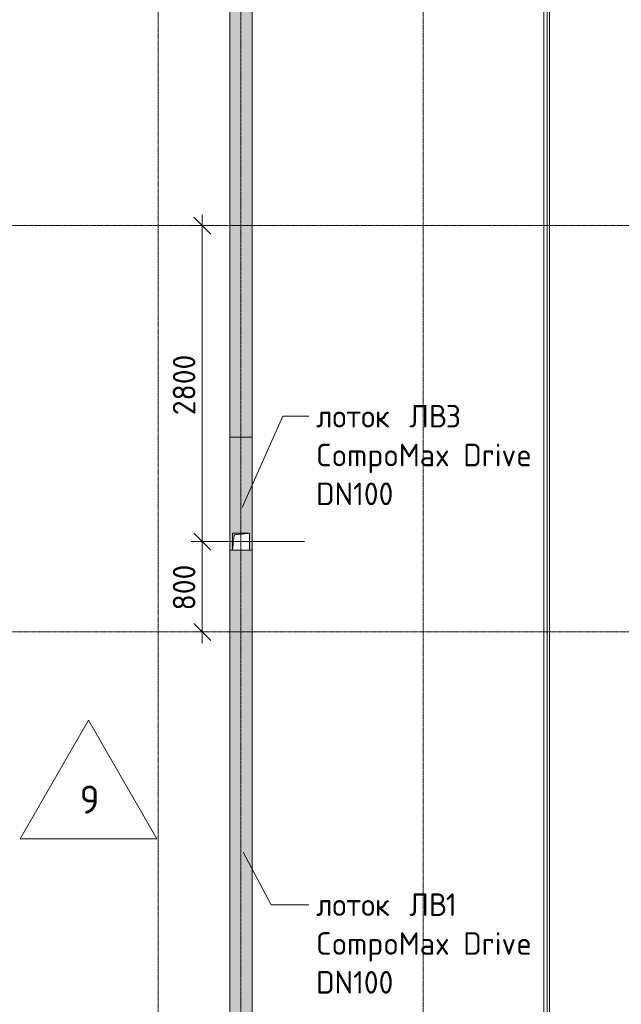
# Model space of a CAD drawing. Header units: millimetres. Extents: x 93132 to 156147, y -10965 to 65044.
# Tile 54 of 58: x 130443 to 135778, y 45300 to 54025. Entities that reach past the tile are written whole.
import ezdxf

# ---------------------------------------------------------------- set-up
doc = ezdxf.new("R2010")
doc.units = ezdxf.units.MM
for name, pattern in [('3_ Штрих_ 1 х 1 мм', [2, 1, -1]), ('4_ Штрихпунктир_ 10 х 2 мм', [14, 10, -2, 0, -2]), ('4_ Штрихпунктир_ 15 х 2 мм', [19, 15, -2, 0, -2])]:
    doc.linetypes.add(name, pattern=pattern)
for name, color, linetype, lineweight in [('A-ANNO-DIMS', 7, 'Continuous', 5), ('A-ANNO-DIMS-100', 7, 'Continuous', 5), ('A-DETL', 7, 'Continuous', 25), ('A-DETL-GENF', 7, 'Continuous', 13), ('A-FLOR', 7, 'Continuous', 13), ('A-FLOR-IDEN', 7, 'Continuous', 5), ('A-GENM', 7, 'Continuous', 13), ('G-ANNO-TEXT', 7, 'Continuous', 5), ('M-EQPM', 7, 'Continuous', 13), ('S-GRID', 7, 'Continuous', 5)]:
    doc.layers.add(name, color=color, linetype=linetype, lineweight=lineweight)
doc.styles.add('GOST Common_2', font='GOST_Common.ttf', dxfattribs={"height": 200})
doc.styles.add('GOST Common_3', font='GOST_Common.ttf', dxfattribs={"height": 250})
doc.dimstyles.new('2_мм', dxfattribs={"dimscale": 304.8, "dimtxt": 201.142999, "dimasz": 0.492126, "dimexe": 0.328084, "dimexo": 0.492126, "dimgap": 0, "dimtad": 1, "dimdec": 0, "dimdsep": 46, "dimtxsty": 'GOST Common_2', "dimblk1": 'OBLIQUE', "dimblk2": 'OBLIQUE', "dimsah": 1, "dimcen": 0.09, "dimdle": 0.328084, "dimadec": 5, "dimazin": 2, "dimtfac": 1, "dimtdec": 4, "dimtix": 1, "dimtmove": 0, "dimatfit": 3, "dimfxl": 1, "dimtvp": 1, "dimtolj": 1, "dimtzin": 0, "dimarcsym": 2})

# ---------------------------------------------------------------- blocks, each defined once
blk = doc.blocks.new('АР_Канал вертикальный прямоугольный - ВК-5404241--01_Подвал_МП_часть Г')
at = {"layer": 'A-DETL-GENF'}
blk.add_hatch(color=256, dxfattribs=at).paths.add_polyline_path([(-75, -75), (-60, 60), (75, 75), (-75, 75)])
at = {"layer": 'A-DETL-GENF', "linetype": '3_ Штрих_ 1 х 1 мм'}
for p, q in [((75, 75), (-75, 75)), ((-75, 75), (-75, -75)), ((75, 75), (-75, 75)), ((-75, 75), (-75, -75)), ((-75, -75), (-60, 60)), ((-75, -75), (-60, 60)), ((-60, 60), (75, 75)), ((-60, 60), (75, 75)), ((75, -75), (75, 75)), ((-75, -75), (75, -75))]:
    blk.add_line(p, q, dxfattribs=at)
at = {"layer": 'M-EQPM'}
for p, q in [((-75, -75), (-75, 75)), ((-75, 75), (75, 75)), ((75, 75), (75, -75)), ((75, -75), (-75, -75))]:
    blk.add_line(p, q, dxfattribs=at)
blk = doc.blocks.new('АР-Заполнение деф_ шва - Д_ш_-5381064--01_Подвал_МП_часть Г')
at = {"layer": 'A-GENM'}
for p, q in [((1992.93344, 25), (27292.93344, 25)), ((1992.93344, -25), (27292.93344, -25))]:
    blk.add_line(p, q, dxfattribs=at)
blk = doc.blocks.new('АР_Лоток - 200х100h_ЛВ1-7518956--01_Подвал_МП_часть Г')
at = {"layer": 'M-EQPM', "true_color": 0xdddddd}
blk.add_hatch(color=254, dxfattribs=at).paths.add_polyline_path([(10890, -100), (10890, 100), (0, 100), (0, -100), (6763.1, -100)])
at = {"layer": 'M-EQPM'}
blk.add_line((10890, -100), (10890, 100), dxfattribs=at)
blk = doc.blocks.new('АР_Лоток - 200х100h_L_1000_с вертик_отводом_ЛВ3-V18--01_Подвал_МП_часть Г')
at = {"layer": 'M-EQPM', "true_color": 0xdddddd}
blk.add_hatch(color=254, dxfattribs=at).paths.add_polyline_path([(0, 75), (150, 75), (150, -75), (0, -75), (0, -100), (1000, -100), (1000, 100), (0, 100)])
at = {"layer": 'M-EQPM'}
for p, q in [((0, 100), (0, 75)), ((1000, -100), (1000, 100)), ((0, -75), (0, -100))]:
    blk.add_line(p, q, dxfattribs=at)
blk = doc.blocks.new('АР_Лоток - 200х100h_ЛВ1-7518958--01_Подвал_МП_часть Г')
at = {"layer": 'M-EQPM', "true_color": 0xdddddd}
blk.add_hatch(color=254, dxfattribs=at).paths.add_polyline_path([(0, 100), (0, -100), (10190, -100), (10190, 100), (200, 100)])
at = {"layer": 'M-EQPM'}
for p, q in [((10190, 75), (10190, 100)), ((10190, -100), (10190, -75))]:
    blk.add_line(p, q, dxfattribs=at)
blk = doc.blocks.new('Марка полов - Марка полов-4106608--01_Подвал_МП_часть Г')
at = {"layer": 'A-FLOR-IDEN'}
for p, q in [((0, 7), (-6.062, -3.5)), ((6.062, -3.5), (0, 7)), ((-6.062, -3.5), (6.062, -3.5))]:
    blk.add_line(p, q, dxfattribs=at)
blk = doc.blocks.new('DIMBLOCK163--01_Подвал_МП_часть Г')
at = {"layer": 'A-ANNO-DIMS-100', "lineweight": 25, "transparency": 16777216}
for p, q in [((132062, 49400), (131987, 49475)), ((132062, 49400), (132137, 49325)), ((132062, 48600), (131987, 48675)), ((132062, 48600), (132137, 48525))]:
    blk.add_line(p, q, dxfattribs=at)
at = {"layer": 'A-ANNO-DIMS-100', "transparency": 16777216}
for p, q in [((132969.3, 49400), (131962, 49400)), ((132062, 48500), (132062, 49400)), ((132062, 49400), (132969.3, 49400)), ((132106, 48600), (131962, 48600)), ((132062, 48600), (132106, 48600))]:
    blk.add_line(p, q, dxfattribs=at)
at = {"layer": 'A-ANNO-DIMS-100', "color": 0, "transparency": 16777216, "insert": (131800.7, 48790.3), "char_height": 200, "width": 503.198, "attachment_point": 1, "rotation": 90, "line_spacing_factor": 1.022761, "style": 'GOST Common_2'}
blk.add_mtext('800', dxfattribs=at)
blk = doc.blocks.new('_Oblique')
at = {"color": 0, "linetype": 'ByBlock', "lineweight": -2}
blk.add_line((-0.5, -0.5), (0.5, 0.5), dxfattribs=at)
blk = doc.blocks.new('DIMBLOCK164--01_Подвал_МП_часть Г')
at = {"layer": 'A-ANNO-DIMS-100', "lineweight": 25, "transparency": 16777216}
for p, q in [((132062, 52200), (131987, 52275)), ((132062, 52200), (132137, 52125)), ((132062, 49400), (131987, 49475)), ((132062, 49400), (132137, 49325))]:
    blk.add_line(p, q, dxfattribs=at)
at = {"layer": 'A-ANNO-DIMS-100', "transparency": 16777216}
for p, q in [((132062, 49400), (132062, 52300)), ((132106, 52200), (131962, 52200)), ((132062, 52200), (132106, 52200)), ((132969.3, 49400), (131962, 49400)), ((132062, 49400), (132969.3, 49400))]:
    blk.add_line(p, q, dxfattribs=at)
at = {"layer": 'A-ANNO-DIMS-100', "color": 0, "transparency": 16777216, "insert": (131800.7, 50520.4), "char_height": 200, "width": 670.931, "attachment_point": 1, "rotation": 90, "line_spacing_factor": 1.022761, "style": 'GOST Common_2'}
blk.add_mtext('2800', dxfattribs=at)

msp = doc.modelspace()

# ---------------------------------------------------------------- linework, layer by layer
at = {"layer": 'A-DETL', "linetype": '4_ Штрихпунктир_ 15 х 2 мм', "lineweight": 5}
msp.add_line((132405, 38600), (132405, 61600), dxfattribs=at)
at = {"layer": 'A-FLOR'}
for p, q in [((135090, 61800), (135090, 36550)), ((135120, 36550), (135120, 61800)), ((135140, 36100), (135140, 61800)), ((132305, 39135), (132305, 61215)), ((132505, 61215), (132505, 39135))]:
    msp.add_line(p, q, dxfattribs=at)
at = {"layer": 'G-ANNO-TEXT'}
for p, q in [((132414.279648, 49703.175842), (132777.060775, 50511.289824)), ((132777.060775, 50511.289824), (133005.986346, 50511.289824)), ((132423.947113, 46649.32557), (132672.626996, 46182.838685)), ((132672.626996, 46182.838685), (133005.986346, 46182.838685))]:
    msp.add_line(p, q, dxfattribs=at)
at = {"layer": 'S-GRID', "linetype": '4_ Штрихпунктир_ 10 х 2 мм'}
for p, q in [((131670, -1911.296705), (131670, 63183.748364)), ((134020, 34470), (134020, 63183.748364)), ((146832.347903, 52200), (110269.614367, 52200)), ((144546.401273, 48600), (111069.614367, 48600))]:
    msp.add_line(p, q, dxfattribs=at)

# ---------------------------------------------------------------- block references
at = {"layer": 'A-FLOR-IDEN', "xscale": 99.99999999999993, "yscale": 99.99999999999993, "zscale": 99.99999999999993}
msp.add_blockref('Марка полов - Марка полов-4106608--01_Подвал_МП_часть Г', (131051.9226, 47116.683951), dxfattribs=at)
at = {"layer": 'A-GENM', "rotation": 270}
msp.add_blockref('АР-Заполнение деф_ шва - Д_ш_-5381064--01_Подвал_МП_часть Г', (135115, 63792.93344), dxfattribs=at)
at = {"layer": 'M-EQPM'}
for name, p, rotation in [('АР_Лоток - 200х100h_ЛВ1-7518956--01_Подвал_МП_часть Г', (132405, 61215), 270), ('АР_Лоток - 200х100h_L_1000_с вертик_отводом_ЛВ3-V18--01_Подвал_МП_часть Г', (132405, 49325), 90.00000000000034), ('АР_Лоток - 200х100h_ЛВ1-7518958--01_Подвал_МП_часть Г', (132405, 39135), 90.00000000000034)]:
    msp.add_blockref(name, p, dxfattribs=dict(at, rotation=rotation))
msp.add_blockref('АР_Канал вертикальный прямоугольный - ВК-5404241--01_Подвал_МП_часть Г', (132405, 49400), dxfattribs=at)

# ---------------------------------------------------------------- texts
at = {"layer": 'A-FLOR-IDEN', "insert": (130975.046317, 47238.745623), "char_height": 250, "width": 216.455625, "attachment_point": 1, "style": 'GOST Common_3'}
msp.add_mtext('\\fGOST Common|b0|i0|c204|p34|;9', dxfattribs=at)
at = {"layer": 'G-ANNO-TEXT', "char_height": 200, "attachment_point": 1, "style": 'GOST Common_2'}
for s, insert, width in [('\\fGOST Common|b0|i0|c204|p34|; ', (133825.048846, 50611.289824), 88.185625), ('ЛВ', (133897.809263, 50611.289824), 392.826875), ('3 ', (134221.923846, 50611.289824), 256.54), ('лоток', (133070.986346, 50611.289824), 913.92375), ('CompoMax Drive', (133070.986346, 50267.331491), 2348.944375), ('DN100', (133070.986346, 49923.373158), 873.839375), ('\\fGOST Common|b0|i0|c204|p34|; ', (133825.048846, 46282.838685), 88.185625), ('ЛВ', (133897.809263, 46282.838685), 392.826875), ('1 ', (134221.923846, 46282.838685), 208.43875), ('лоток', (133070.986346, 46282.838685), 913.92375), ('CompoMax Drive', (133070.986346, 45938.880352), 2348.944375), ('DN100', (133070.986346, 45594.922018), 873.839375)]:
    msp.add_mtext(s, dxfattribs=dict(at, insert=insert, width=width))

# ---------------------------------------------------------------- dimensions: what is measured, and where the dimension line sits
at = {"layer": 'A-ANNO-DIMS'}
for base, p1, p2, override, picture, middle in [((132062.046739, 52200), (133119.274276, 49400), (131955.980722, 52200), {"dimpost": '<>', "dimfxl": 3032.037581}, 'DIMBLOCK164--01_Подвал_МП_часть Г', (131962.046739, 50800)), ((132062.046739, 49400), (131955.980722, 48600), (133119.274276, 49400), {"dimpost": '<>', "dimfxl": 1411.82573}, 'DIMBLOCK163--01_Подвал_МП_часть Г', (131962.046739, 49000))]:
    dim = msp.add_linear_dim(base=base, p1=p1, p2=p2, angle=90, dimstyle='2_мм', override=override, dxfattribs=at)
    dim.commit()
    dim.dimension.update_dxf_attribs({"geometry": picture, "text_midpoint": middle})

doc.saveas('drawing.dxf')
